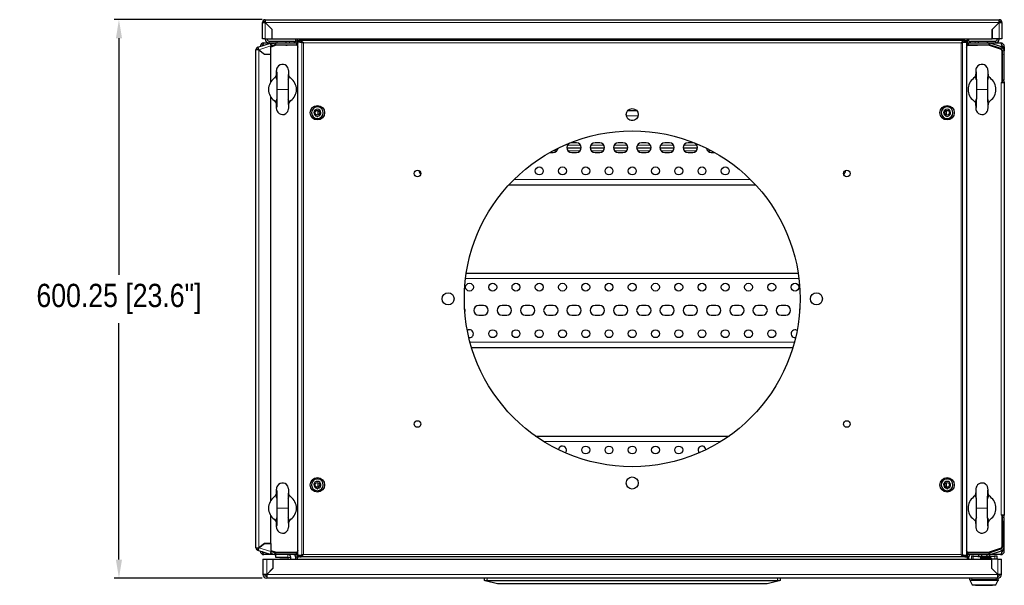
# Model space of a CAD drawing. Header units: inches. Extents: x 481 to 6166, y 980 to 4930.
# Tile 97 of 99: x 2873 to 3932, y 4250 to 4858. Entities that reach past the tile are written whole.
import ezdxf

# ---------------------------------------------------------------- set-up
doc = ezdxf.new("R2010")
doc.units = ezdxf.units.IN
doc.header["$MEASUREMENT"] = 0
doc.styles.get("Standard").update_dxf_attribs({"font": 'ARIALN.TTF'})
doc.dimstyles.get("Standard").update_dxf_attribs({"dimtxt": 25, "dimasz": 20, "dimexe": 5, "dimexo": 5, "dimgap": 10, "dimtad": 0, "dimtih": 1, "dimtoh": 1, "dimzin": 0, "dimdsep": 46, "dimtxsty": 'Standard', "dimcen": 10, "dimadec": 0, "dimazin": 0, "dimtfac": 1, "dimtofl": 0, "dimtmove": 0, "dimatfit": 3, "dimfxl": 1, "dimtolj": 1, "dimtzin": 0, "dimarcsym": 0})

# ---------------------------------------------------------------- blocks, each defined once
blk = doc.blocks.new('*D150')
at = {"color": 0, "lineweight": -2, "transparency": 16777216}
for p, q in [((3133.6, 4857.6), (2974.8, 4857.6)), ((2979.8, 4837.6), (2979.8, 4583.4)), ((2979.8, 4277.3), (2979.8, 4531.4)), ((3133.6, 4257.3), (2974.8, 4257.3))]:
    blk.add_line(p, q, dxfattribs=at)
at = {"color": 0, "transparency": 16777216}
for points in [[(2976.5, 4837.6), (2983.1, 4837.6), (2979.8, 4857.6)], [(2976.5, 4277.3), (2983.1, 4277.3), (2979.8, 4257.3)]]:
    blk.add_solid(points, dxfattribs=at)
at = {"layer": 'DEFPOINTS', "color": 0, "transparency": 16777216}
for p in [(2979.8, 4857.6), (3138.6, 4857.6), (3138.6, 4257.3)]:
    blk.add_point(p, dxfattribs=at)
at = {"color": 0, "transparency": 16777216, "insert": (2979.8, 4557.4), "char_height": 25, "attachment_point": 5}
blk.add_mtext('\\A1;600.25 [23.6"]', dxfattribs=at)

msp = doc.modelspace()

# ---------------------------------------------------------------- linework, layer by layer
at = {"color": 7, "linetype": 'Continuous', "lineweight": 25}
for p, q in [((3135.624, 4854.551), (3134.124, 4854.551)), ((3134.124, 4837.051), (3134.124, 4854.551)), ((3137.124, 4857.551), (3137.124, 4854.551)), ((3137.124, 4857.551), (3926.124, 4857.551)), ((3144.527, 4847.149), (3137.124, 4854.551)), ((3144.517, 4847.145), (3137.124, 4854.537)), ((3141.624, 4850.051), (3141.61, 4850.051)), ((3926.124, 4854.551), (3918.722, 4847.149)), ((3918.732, 4847.145), (3926.124, 4854.537)), ((3921.638, 4850.051), (3921.624, 4850.051)), ((3926.124, 4854.551), (3926.124, 4857.551)), ((3927.624, 4854.551), (3929.124, 4854.551)), ((3929.124, 4854.551), (3929.124, 4837.051)), ((3144.517, 4837.051), (3144.517, 4847.145)), ((3144.527, 4837.051), (3144.527, 4847.149)), ((3918.722, 4847.149), (3918.722, 4837.051)), ((3918.732, 4837.051), (3918.732, 4847.145)), ((3129.197, 4827.975), (3142.661, 4832.349)), ((3129.661, 4826.548), (3129.197, 4827.975)), ((3137.124, 4837.051), (3134.124, 4837.051)), ((3135.624, 4832.551), (3141.124, 4832.551)), ((3137.124, 4836.551), (3137.124, 4837.051)), ((3137.124, 4837.051), (3144.517, 4837.051)), ((3139.124, 4836.551), (3139.124, 4837.051)), ((3141.124, 4834.551), (3149.624, 4834.551)), ((3141.124, 4832.551), (3148.309, 4832.551)), ((3142.661, 4832.349), (3143.102, 4832.493)), ((3143.076, 4831.072), (3142.661, 4832.349)), ((3146.98, 4832.341), (3142.916, 4831.02)), ((3143.102, 4832.493), (3143.517, 4831.216)), ((3143.124, 4828.711), (3148.624, 4830.551)), ((3147.598, 4830.439), (3143.124, 4828.985)), ((3148.724, 4830.051), (3143.124, 4828.177)), ((3143.124, 4820.563), (3143.124, 4829.345)), ((3144.527, 4837.051), (3918.722, 4837.051)), ((3148.309, 4832.551), (3170.624, 4832.551)), ((3148.309, 4830.551), (3170.624, 4830.551)), ((3171.339, 4830.051), (3148.724, 4830.051)), ((3149.624, 4834.551), (3149.624, 4832.551)), ((3149.624, 4834.551), (3159.624, 4834.551)), ((3156.624, 4830.051), (3156.624, 4830.551)), ((3159.124, 4830.051), (3159.124, 4830.35)), ((3159.124, 4830.35), (3160.524, 4830.35)), ((3159.624, 4832.551), (3159.624, 4834.551)), ((3159.624, 4834.551), (3163.124, 4834.551)), ((3160.524, 4830.051), (3160.524, 4830.35)), ((3171.374, 4830.35), (3160.524, 4830.35)), ((3163.124, 4834.551), (3168.124, 4834.551)), ((3168.124, 4834.551), (3168.124, 4832.695)), ((3169.624, 4837.051), (3169.624, 4834.851)), ((3169.624, 4834.851), (3171.624, 4834.851)), ((3170.624, 4832.551), (3170.624, 4830.551)), ((3170.958, 4832.551), (3171.624, 4832.551)), ((3171.339, 4830.051), (3172.236, 4827.94)), ((3171.474, 4830.451), (3171.474, 4830.45)), ((3171.624, 4834.725), (3171.624, 4837.051)), ((3173.122, 4834.725), (3171.624, 4834.725)), ((3171.624, 4834.725), (3171.624, 4831.231)), ((3172.018, 4828.451), (3172.109, 4828.483)), ((3172.08, 4828.551), (3172.236, 4828.184)), ((3172.236, 4828.551), (3172.08, 4828.551)), ((3172.236, 4828.051), (3172.188, 4828.051)), ((3172.236, 4281.651), (3172.236, 4833.451)), ((3174.453, 4833.451), (3172.236, 4833.451)), ((3173.122, 4835.051), (3173.122, 4833.551)), ((3174.144, 4835.051), (3173.122, 4835.051)), ((3174.144, 4833.551), (3173.122, 4833.551)), ((3173.574, 4833.451), (3173.574, 4833.551)), ((3174.144, 4835.051), (3174.144, 4833.551)), ((3889.102, 4835.051), (3174.144, 4835.051)), ((3176.426, 4832.814), (3174.453, 4833.451)), ((3174.453, 4833.451), (3175.418, 4833.451)), ((3177.39, 4832.814), (3176.426, 4832.814)), ((3177.39, 4832.814), (3176.667, 4833.048)), ((3885.856, 4832.814), (3886.58, 4833.048)), ((3886.82, 4832.814), (3885.856, 4832.814)), ((3888.793, 4833.451), (3886.82, 4832.814)), ((3887.828, 4833.451), (3888.793, 4833.451)), ((3891.01, 4833.451), (3888.793, 4833.451)), ((3889.102, 4833.551), (3889.102, 4835.051)), ((3889.102, 4835.051), (3890.124, 4835.051)), ((3889.102, 4833.551), (3890.124, 4833.551)), ((3889.674, 4833.551), (3889.674, 4833.451)), ((3890.124, 4835.051), (3890.124, 4833.551)), ((3891.624, 4834.725), (3890.124, 4834.725)), ((3891.01, 4833.451), (3891.01, 4281.651)), ((3891.01, 4827.934), (3891.909, 4830.051)), ((3891.169, 4828.551), (3891.01, 4828.551)), ((3891.01, 4828.178), (3891.169, 4828.551)), ((3891.06, 4828.051), (3891.01, 4828.051)), ((3891.14, 4828.483), (3891.23, 4828.451)), ((3891.624, 4837.051), (3891.624, 4834.725)), ((3893.624, 4834.851), (3891.624, 4834.851)), ((3891.624, 4831.231), (3891.624, 4834.725)), ((3891.624, 4832.551), (3892.291, 4832.551)), ((3891.774, 4830.451), (3891.774, 4830.45)), ((3891.874, 4830.35), (3902.724, 4830.35)), ((3914.524, 4830.051), (3891.909, 4830.051)), ((3892.624, 4832.551), (3892.624, 4830.551)), ((3892.624, 4832.551), (3914.94, 4832.551)), ((3892.624, 4830.551), (3914.94, 4830.551)), ((3893.624, 4834.851), (3893.624, 4837.051)), ((3895.124, 4832.695), (3895.124, 4834.551)), ((3895.124, 4834.551), (3900.124, 4834.551)), ((3900.124, 4834.551), (3903.624, 4834.551)), ((3902.724, 4830.051), (3902.724, 4830.35)), ((3904.124, 4830.35), (3902.724, 4830.35)), ((3903.624, 4834.551), (3903.624, 4832.551)), ((3903.624, 4834.551), (3913.624, 4834.551)), ((3904.124, 4830.051), (3904.124, 4830.35)), ((3906.624, 4830.551), (3906.624, 4830.051)), ((3913.624, 4834.551), (3922.124, 4834.551)), ((3913.624, 4832.551), (3913.624, 4834.551)), ((3928.604, 4825.34), (3914.524, 4830.051)), ((3914.624, 4830.551), (3928.653, 4825.857)), ((3914.94, 4832.551), (3922.124, 4832.551)), ((3928.035, 4826.415), (3915.651, 4830.439)), ((3928.653, 4828.317), (3916.269, 4832.341)), ((3926.124, 4837.051), (3918.732, 4837.051)), ((3922.124, 4832.551), (3927.624, 4832.551)), ((3924.124, 4837.051), (3924.124, 4836.551)), ((3926.124, 4837.051), (3926.124, 4836.551)), ((3929.124, 4837.051), (3926.124, 4837.051)), ((3929.524, 4827.922), (3929.524, 4828.551)), ((3929.624, 4828.551), (3931.624, 4828.551)), ((3929.624, 4828.551), (3929.624, 4827.86)), ((3931.624, 4828.551), (3931.624, 4824.227)), ((3127.124, 4289.981), (3127.124, 4825.122)), ((3130.124, 4825.122), (3127.124, 4825.122)), ((3130.124, 4825.122), (3136.412, 4820.553)), ((3130.134, 4825.122), (3130.141, 4825.122)), ((3130.136, 4825.125), (3136.415, 4820.563)), ((3130.224, 4825.049), (3130.224, 4825.061)), ((3131.624, 4824.044), (3131.624, 4824.032)), ((3133.624, 4822.591), (3133.624, 4822.579)), ((3133.724, 4822.506), (3133.724, 4822.518)), ((3133.844, 4822.431), (3133.844, 4822.419)), ((3136.412, 4820.553), (3143.124, 4820.553)), ((3136.415, 4820.563), (3143.124, 4820.563)), ((3143.124, 4790.843), (3143.124, 4820.553)), ((3929.404, 4823.735), (3928.604, 4825.34)), ((3928.653, 4825.857), (3929.124, 4824.951)), ((3929.124, 4824.297), (3929.124, 4824.951)), ((3929.404, 4789.951), (3929.404, 4823.735)), ((3929.524, 4796.18), (3929.524, 4824.898)), ((3929.624, 4819.98), (3929.524, 4819.88)), ((3929.624, 4792.551), (3929.624, 4824.227)), ((3931.624, 4792.551), (3931.624, 4824.227)), ((3929.404, 4804.151), (3929.423, 4804.151)), ((3929.423, 4792.551), (3929.423, 4804.151)), ((3929.524, 4805.223), (3929.624, 4805.123)), ((3928.424, 4789.951), (3929.404, 4789.951)), ((3929.404, 4793.088), (3929.624, 4793.218)), ((3929.404, 4790.455), (3929.523, 4790.451)), ((3929.404, 4789.951), (3931.624, 4789.951)), ((3929.423, 4792.551), (3929.624, 4792.551)), ((3929.524, 4792.451), (3929.523, 4792.451)), ((3929.524, 4790.451), (3929.523, 4790.451)), ((3929.524, 4792.551), (3929.524, 4793.157)), ((3929.624, 4792.551), (3929.624, 4792.449)), ((3931.624, 4792.551), (3929.624, 4792.551)), ((3929.799, 4792.433), (3929.624, 4792.481)), ((3929.624, 4790.351), (3929.624, 4789.951)), ((3931.624, 4790.351), (3931.624, 4789.951)), ((3931.624, 4789.951), (3931.624, 4325.151)), ((3143.124, 4340.843), (3143.124, 4774.26)), ((3194.124, 4755.26), (3194.124, 4759.842)), ((3526.934, 4760.051), (3536.315, 4760.051)), ((3869.124, 4759.842), (3869.124, 4755.26)), ((3471.624, 4725.301), (3466.624, 4725.301)), ((3496.624, 4725.301), (3491.624, 4725.301)), ((3521.624, 4725.301), (3516.624, 4725.301)), ((3546.624, 4725.301), (3541.624, 4725.301)), ((3571.624, 4725.301), (3566.624, 4725.301)), ((3596.624, 4725.301), (3591.624, 4725.301)), ((3443.009, 4714.801), (3446.624, 4714.801)), ((3476.85, 4719.551), (3461.398, 4719.551)), ((3466.624, 4714.801), (3471.624, 4714.801)), ((3501.85, 4719.551), (3486.398, 4719.551)), ((3491.624, 4714.801), (3496.624, 4714.801)), ((3526.85, 4719.551), (3511.398, 4719.551)), ((3516.624, 4714.801), (3521.624, 4714.801)), ((3551.85, 4719.551), (3536.398, 4719.551)), ((3541.624, 4714.801), (3546.624, 4714.801)), ((3576.85, 4719.551), (3561.398, 4719.551)), ((3566.624, 4714.801), (3571.624, 4714.801)), ((3601.85, 4719.551), (3586.398, 4719.551)), ((3591.624, 4714.801), (3596.624, 4714.801)), ((3616.624, 4714.801), (3620.24, 4714.801)), ((3760.874, 4695.051), (3760.863, 4695.363)), ((3399.057, 4680.051), (3664.191, 4680.051)), ((3353.232, 4585.051), (3710.017, 4585.051)), ((3371.624, 4550.301), (3366.624, 4550.301)), ((3396.624, 4550.301), (3391.624, 4550.301)), ((3421.624, 4550.301), (3416.624, 4550.301)), ((3446.624, 4550.301), (3441.624, 4550.301)), ((3471.624, 4550.301), (3466.624, 4550.301)), ((3496.624, 4550.301), (3491.624, 4550.301)), ((3521.624, 4550.301), (3516.624, 4550.301)), ((3546.624, 4550.301), (3541.624, 4550.301)), ((3571.624, 4550.301), (3566.624, 4550.301)), ((3596.624, 4550.301), (3591.624, 4550.301)), ((3621.624, 4550.301), (3616.624, 4550.301)), ((3646.624, 4550.301), (3641.624, 4550.301)), ((3671.624, 4550.301), (3666.624, 4550.301)), ((3696.624, 4550.301), (3691.624, 4550.301)), ((3366.624, 4539.801), (3371.624, 4539.801)), ((3391.624, 4539.801), (3396.624, 4539.801)), ((3416.624, 4539.801), (3421.624, 4539.801)), ((3441.624, 4539.801), (3446.624, 4539.801)), ((3466.624, 4539.801), (3471.624, 4539.801)), ((3491.624, 4539.801), (3496.624, 4539.801)), ((3516.624, 4539.801), (3521.624, 4539.801)), ((3541.624, 4539.801), (3546.624, 4539.801)), ((3566.624, 4539.801), (3571.624, 4539.801)), ((3591.624, 4539.801), (3596.624, 4539.801)), ((3616.624, 4539.801), (3621.624, 4539.801)), ((3641.624, 4539.801), (3646.624, 4539.801)), ((3666.624, 4539.801), (3671.624, 4539.801)), ((3691.624, 4539.801), (3696.624, 4539.801)), ((3358.928, 4505.051), (3704.321, 4505.051)), ((3427.586, 4410.051), (3635.663, 4410.051)), ((3194.124, 4355.26), (3194.124, 4359.842)), ((3869.124, 4359.842), (3869.124, 4355.26)), ((3143.124, 4294.549), (3143.124, 4324.26)), ((3929.404, 4325.151), (3928.424, 4325.151)), ((3929.404, 4291.367), (3929.404, 4325.151)), ((3931.624, 4325.151), (3929.404, 4325.151)), ((3929.523, 4324.651), (3929.404, 4324.648)), ((3929.624, 4321.884), (3929.404, 4322.015)), ((3929.524, 4322.551), (3929.423, 4322.551)), ((3929.423, 4322.551), (3929.423, 4310.951)), ((3929.424, 4322.551), (3929.424, 4322.565)), ((3929.524, 4324.651), (3929.523, 4324.651)), ((3929.524, 4322.651), (3929.523, 4322.651)), ((3929.524, 4322.551), (3929.524, 4321.946)), ((3929.524, 4318.922), (3929.524, 4290.204)), ((3929.624, 4324.751), (3929.624, 4325.151)), ((3931.624, 4322.551), (3929.624, 4322.551)), ((3929.624, 4290.875), (3929.624, 4322.551)), ((3931.624, 4324.751), (3931.624, 4325.151)), ((3931.624, 4290.875), (3931.624, 4322.551)), ((3929.404, 4310.951), (3929.423, 4310.951)), ((3929.624, 4309.98), (3929.524, 4309.88)), ((3127.124, 4289.981), (3130.124, 4289.981)), ((3129.661, 4288.554), (3129.197, 4287.128)), ((3142.661, 4282.753), (3129.197, 4287.128)), ((3136.412, 4294.549), (3130.124, 4289.981)), ((3130.134, 4289.981), (3130.141, 4289.981)), ((3130.136, 4289.977), (3136.415, 4294.539)), ((3130.224, 4290.041), (3130.224, 4290.053)), ((3131.624, 4291.071), (3131.624, 4291.058)), ((3133.624, 4292.524), (3133.624, 4292.511)), ((3133.724, 4292.596), (3133.724, 4292.584)), ((3133.844, 4292.684), (3133.844, 4292.671)), ((3143.124, 4294.549), (3136.412, 4294.549)), ((3136.415, 4294.539), (3143.124, 4294.539)), ((3143.124, 4294.539), (3143.124, 4285.757)), ((3172.236, 4287.163), (3171.339, 4285.051)), ((3891.909, 4285.051), (3891.01, 4287.169)), ((3914.524, 4285.051), (3928.604, 4289.762)), ((3928.653, 4289.245), (3914.624, 4284.551)), ((3915.651, 4284.664), (3928.035, 4288.688)), ((3928.604, 4289.762), (3929.404, 4291.367)), ((3929.124, 4290.151), (3928.653, 4289.245)), ((3929.124, 4290.151), (3929.124, 4290.805)), ((3929.524, 4295.223), (3929.624, 4295.123)), ((3929.524, 4287.18), (3929.524, 4286.551)), ((3929.624, 4286.551), (3929.624, 4287.242)), ((3931.624, 4286.551), (3931.624, 4290.875)), ((3134.624, 4277.801), (3138.624, 4277.801)), ((3134.624, 4277.801), (3134.624, 4261.301)), ((3148.309, 4282.551), (3135.624, 4282.551)), ((3138.624, 4277.801), (3145.394, 4277.801)), ((3143.076, 4284.03), (3142.661, 4282.753)), ((3143.102, 4282.61), (3142.661, 4282.753)), ((3142.916, 4284.082), (3146.98, 4282.762)), ((3143.102, 4282.61), (3143.517, 4283.887)), ((3143.124, 4286.925), (3148.724, 4285.051)), ((3148.624, 4284.551), (3143.124, 4286.391)), ((3143.124, 4286.117), (3147.598, 4284.664)), ((3145.394, 4277.801), (3145.394, 4268.142)), ((3145.494, 4268.171), (3145.494, 4277.801)), ((3145.494, 4277.801), (3917.754, 4277.801)), ((3170.624, 4284.551), (3148.309, 4284.551)), ((3170.624, 4282.551), (3148.309, 4282.551)), ((3148.624, 4279.551), (3148.624, 4282.551)), ((3161.424, 4279.551), (3148.624, 4279.551)), ((3148.724, 4285.051), (3171.339, 4285.051)), ((3152.924, 4278.101), (3152.624, 4277.801)), ((3152.924, 4278.101), (3159.924, 4278.101)), ((3156.624, 4284.551), (3156.624, 4285.051)), ((3157.624, 4284.551), (3157.624, 4285.051)), ((3159.124, 4285.051), (3159.124, 4284.752)), ((3159.124, 4284.752), (3160.524, 4284.752)), ((3160.224, 4277.801), (3159.924, 4278.101)), ((3160.524, 4285.051), (3160.524, 4284.752)), ((3171.374, 4284.752), (3160.524, 4284.752)), ((3161.624, 4277.801), (3161.624, 4279.351)), ((3164.624, 4277.801), (3164.624, 4279.351)), ((3169.624, 4280.251), (3169.624, 4277.801)), ((3169.624, 4280.251), (3171.624, 4280.251)), ((3170.624, 4282.551), (3170.624, 4284.551)), ((3171.624, 4282.551), (3170.958, 4282.551)), ((3171.474, 4284.651), (3171.474, 4284.652)), ((3171.624, 4283.872), (3171.624, 4280.377)), ((3171.624, 4277.801), (3171.624, 4280.377)), ((3171.624, 4280.377), (3173.122, 4280.377)), ((3172.109, 4286.62), (3172.018, 4286.651)), ((3172.236, 4286.918), (3172.08, 4286.551)), ((3172.08, 4286.551), (3172.236, 4286.551)), ((3172.188, 4287.051), (3172.236, 4287.051)), ((3174.453, 4281.651), (3172.236, 4281.651)), ((3173.122, 4280.051), (3173.122, 4281.551)), ((3174.144, 4281.551), (3173.122, 4281.551)), ((3174.144, 4280.051), (3173.122, 4280.051)), ((3173.574, 4281.551), (3173.574, 4281.651)), ((3174.144, 4281.551), (3174.144, 4280.051)), ((3889.102, 4280.051), (3174.144, 4280.051)), ((3176.426, 4282.288), (3174.453, 4281.651)), ((3175.234, 4281.651), (3174.453, 4281.651)), ((3177.39, 4282.288), (3176.426, 4282.288)), ((3177.39, 4282.288), (3176.748, 4282.081)), ((3885.856, 4282.288), (3886.82, 4282.288)), ((3888.793, 4281.651), (3886.82, 4282.288)), ((3888.793, 4281.651), (3887.828, 4281.651)), ((3891.01, 4281.651), (3888.793, 4281.651)), ((3889.102, 4280.051), (3889.102, 4281.551)), ((3889.102, 4281.551), (3890.124, 4281.551)), ((3889.102, 4280.051), (3890.124, 4280.051)), ((3889.674, 4281.651), (3889.674, 4281.551)), ((3890.124, 4280.051), (3890.124, 4281.551)), ((3890.124, 4280.377), (3891.624, 4280.377)), ((3891.01, 4287.051), (3891.06, 4287.051)), ((3891.169, 4286.551), (3891.01, 4286.925)), ((3891.01, 4286.551), (3891.169, 4286.551)), ((3891.23, 4286.651), (3891.14, 4286.62)), ((3891.624, 4280.377), (3891.624, 4283.872)), ((3892.291, 4282.551), (3891.624, 4282.551)), ((3891.624, 4280.377), (3891.624, 4277.801)), ((3893.624, 4280.251), (3891.624, 4280.251)), ((3891.774, 4284.651), (3891.774, 4284.652)), ((3891.874, 4284.752), (3902.724, 4284.752)), ((3891.909, 4285.051), (3914.524, 4285.051)), ((3914.94, 4284.551), (3892.624, 4284.551)), ((3892.624, 4282.551), (3892.624, 4284.551)), ((3914.94, 4282.551), (3892.624, 4282.551)), ((3893.624, 4277.801), (3893.624, 4280.251)), ((3896.224, 4281.301), (3896.224, 4277.801)), ((3896.224, 4281.301), (3898.224, 4281.301)), ((3898.224, 4281.301), (3898.824, 4281.301)), ((3898.824, 4280.501), (3898.824, 4281.301)), ((3920.824, 4280.501), (3898.824, 4280.501)), ((3902.724, 4285.051), (3902.724, 4284.752)), ((3904.124, 4284.752), (3902.724, 4284.752)), ((3904.051, 4280.723), (3903.074, 4280.551)), ((3903.074, 4280.551), (3903.074, 4280.501)), ((3903.074, 4280.551), (3916.574, 4280.551)), ((3904.051, 4282.551), (3904.051, 4280.723)), ((3906.938, 4280.723), (3904.051, 4280.723)), ((3904.124, 4285.051), (3904.124, 4284.752)), ((3904.628, 4284.551), (3904.628, 4285.051)), ((3905.874, 4278.801), (3905.874, 4277.801)), ((3906.624, 4285.051), (3906.624, 4284.551)), ((3906.938, 4282.551), (3906.938, 4280.723)), ((3907.374, 4280.301), (3915.874, 4280.301)), ((3912.711, 4282.551), (3912.711, 4280.723)), ((3915.598, 4280.723), (3912.711, 4280.723)), ((3915.02, 4284.684), (3915.02, 4284.553)), ((3915.598, 4282.602), (3915.598, 4280.723)), ((3927.624, 4282.551), (3915.598, 4282.551)), ((3916.574, 4280.551), (3915.598, 4280.723)), ((3916.269, 4282.762), (3928.653, 4286.785)), ((3916.574, 4280.501), (3916.574, 4280.551)), ((3917.374, 4278.801), (3917.374, 4277.801)), ((3917.754, 4277.801), (3917.754, 4268.171)), ((3917.854, 4277.801), (3917.854, 4268.142)), ((3924.624, 4277.801), (3917.854, 4277.801)), ((3920.824, 4281.301), (3921.424, 4281.301)), ((3920.824, 4281.301), (3920.824, 4280.501)), ((3921.424, 4281.301), (3923.424, 4281.301)), ((3923.424, 4281.301), (3923.424, 4277.801)), ((3924.624, 4277.801), (3928.624, 4277.801)), ((3928.624, 4261.301), (3928.624, 4277.801)), ((3931.624, 4286.551), (3929.624, 4286.551)), ((3138.624, 4261.301), (3145.494, 4268.171)), ((3145.394, 4268.142), (3138.624, 4261.372)), ((3144.158, 4266.835), (3144.125, 4266.873)), ((3917.854, 4275.301), (3917.754, 4275.301)), ((3917.754, 4268.171), (3924.624, 4261.301)), ((3917.854, 4268.142), (3924.624, 4261.372)), ((3136.624, 4261.301), (3134.624, 4261.301)), ((3138.624, 4261.301), (3138.624, 4257.301)), ((3924.624, 4257.301), (3138.624, 4257.301)), ((3141.303, 4264.05), (3141.341, 4264.017)), ((3372.624, 4254.801), (3372.624, 4257.301)), ((3690.624, 4257.301), (3690.624, 4254.801)), ((3894.624, 4255.597), (3894.624, 4257.301)), ((3923.874, 4262.122), (3923.874, 4262.051)), ((3924.624, 4257.301), (3924.624, 4261.301)), ((3925.024, 4257.301), (3924.624, 4257.301)), ((3925.024, 4255.597), (3925.024, 4257.301)), ((3926.624, 4261.301), (3928.624, 4261.301)), ((3373.503, 4254.581), (3372.624, 4254.801)), ((3386.624, 4251.301), (3373.503, 4254.581)), ((3375.624, 4254.801), (3687.624, 4254.801)), ((3676.624, 4251.301), (3386.624, 4251.301)), ((3689.746, 4254.581), (3676.624, 4251.301)), ((3690.624, 4254.801), (3689.746, 4254.581)), ((3894.781, 4254.93), (3895.044, 4254.4)), ((3895.044, 4254.4), (3897.214, 4250.023)), ((3922.076, 4249.801), (3897.572, 4249.801)), ((3900.824, 4249.801), (3900.824, 4249.601)), ((3900.824, 4249.601), (3918.824, 4249.601)), ((3918.824, 4249.601), (3918.824, 4249.801)), ((3922.435, 4250.023), (3924.605, 4254.4)), ((3924.605, 4254.4), (3924.868, 4254.93))]:
    msp.add_line(p, q, dxfattribs=at)
at = {"color": 8, "linetype": 'Continuous', "lineweight": 18}
for p, q in [((3137.124, 4854.551), (3926.124, 4854.551)), ((3137.124, 4837.051), (3137.124, 4854.537)), ((3926.124, 4854.537), (3926.124, 4837.051)), ((3130.136, 4825.125), (3143.124, 4829.345)), ((3139.124, 4836.551), (3137.124, 4836.551)), ((3141.124, 4834.551), (3141.124, 4832.551)), ((3147.598, 4830.439), (3146.98, 4832.341)), ((3148.309, 4830.551), (3148.309, 4832.551)), ((3163.124, 4832.551), (3163.124, 4834.551)), ((3171.374, 4830.35), (3171.374, 4829.969)), ((3172.236, 4830.451), (3171.474, 4830.451)), ((3171.474, 4830.45), (3172.236, 4830.45)), ((3176.426, 4282.288), (3176.426, 4832.814)), ((3178.033, 4832.551), (3178.033, 4282.551)), ((3885.213, 4832.551), (3178.033, 4832.551)), ((3885.213, 4282.551), (3885.213, 4832.551)), ((3886.82, 4282.288), (3886.82, 4832.814)), ((3891.01, 4830.451), (3891.774, 4830.451)), ((3891.774, 4830.45), (3891.01, 4830.45)), ((3891.874, 4830.35), (3891.874, 4829.969)), ((3900.124, 4834.551), (3900.124, 4832.551)), ((3914.94, 4830.551), (3914.94, 4832.551)), ((3915.651, 4830.439), (3916.269, 4832.341)), ((3920.602, 4828.551), (3921.46, 4828.551)), ((3922.124, 4834.551), (3922.124, 4832.551)), ((3924.124, 4836.551), (3926.124, 4836.551)), ((3927.932, 4828.551), (3929.524, 4828.551)), ((3928.035, 4826.415), (3928.653, 4828.317)), ((3130.124, 4289.981), (3130.124, 4825.122)), ((3929.624, 4824.227), (3931.624, 4824.227)), ((3928.424, 4325.151), (3928.424, 4789.951)), ((3929.423, 4792.551), (3929.404, 4792.551)), ((3929.523, 4792.451), (3929.523, 4790.451)), ((3929.524, 4790.451), (3929.524, 4792.451)), ((3929.624, 4790.351), (3931.624, 4790.351)), ((3149.624, 4782.551), (3161.624, 4782.551)), ((3901.624, 4782.551), (3913.624, 4782.551)), ((3537.993, 4754.251), (3525.256, 4754.251)), ((3462.008, 4722.551), (3476.241, 4722.551)), ((3487.008, 4722.551), (3501.241, 4722.551)), ((3512.008, 4722.551), (3526.241, 4722.551)), ((3537.008, 4722.551), (3551.241, 4722.551)), ((3562.008, 4722.551), (3576.241, 4722.551)), ((3587.008, 4722.551), (3601.241, 4722.551)), ((3450.537, 4716.551), (3446.189, 4716.551)), ((3475.537, 4716.551), (3462.711, 4716.551)), ((3500.537, 4716.551), (3487.711, 4716.551)), ((3525.537, 4716.551), (3512.711, 4716.551)), ((3550.537, 4716.551), (3537.711, 4716.551)), ((3575.537, 4716.551), (3562.711, 4716.551)), ((3600.537, 4716.551), (3587.711, 4716.551)), ((3617.06, 4716.551), (3612.711, 4716.551)), ((3404.662, 4685.851), (3658.586, 4685.851)), ((3710.815, 4579.251), (3352.433, 4579.251)), ((3357.27, 4510.851), (3705.978, 4510.851)), ((3626.91, 4404.251), (3436.339, 4404.251)), ((3149.624, 4332.551), (3161.624, 4332.551)), ((3913.624, 4332.551), (3901.624, 4332.551)), ((3929.423, 4322.551), (3929.404, 4322.551)), ((3929.523, 4322.651), (3929.523, 4324.651)), ((3929.524, 4324.651), (3929.524, 4322.651)), ((3929.624, 4324.751), (3931.624, 4324.751)), ((3143.124, 4285.757), (3130.136, 4289.977)), ((3928.035, 4288.688), (3928.653, 4286.785)), ((3929.624, 4290.875), (3931.624, 4290.875)), ((3138.624, 4277.801), (3138.624, 4261.372)), ((3147.598, 4284.664), (3146.98, 4282.762)), ((3148.309, 4284.551), (3148.309, 4282.551)), ((3161.424, 4279.551), (3161.424, 4282.551)), ((3161.624, 4279.351), (3164.624, 4279.351)), ((3171.374, 4284.752), (3171.374, 4285.133)), ((3171.474, 4284.652), (3172.236, 4284.652)), ((3172.236, 4284.651), (3171.474, 4284.651)), ((3178.033, 4282.551), (3885.213, 4282.551)), ((3891.774, 4284.652), (3891.01, 4284.652)), ((3891.01, 4284.651), (3891.774, 4284.651)), ((3891.874, 4284.752), (3891.874, 4285.133)), ((3898.224, 4281.301), (3898.224, 4277.801)), ((3917.374, 4278.801), (3905.874, 4278.801)), ((3914.94, 4284.551), (3914.94, 4282.551)), ((3915.651, 4284.664), (3916.269, 4282.762)), ((3921.46, 4286.551), (3920.602, 4286.551)), ((3921.424, 4277.801), (3921.424, 4281.301)), ((3924.624, 4261.372), (3924.624, 4277.801)), ((3929.524, 4286.551), (3927.932, 4286.551)), ((3924.624, 4261.301), (3138.624, 4261.301)), ((3375.624, 4257.301), (3375.624, 4254.801)), ((3687.624, 4254.801), (3687.624, 4257.301)), ((3896.624, 4257.301), (3896.624, 4255.828)), ((3923.024, 4255.828), (3896.624, 4255.828)), ((3923.024, 4255.828), (3923.024, 4257.301)), ((3924.218, 4254.813), (3895.43, 4254.813)), ((3922.371, 4249.931), (3897.278, 4249.931))]:
    msp.add_line(p, q, dxfattribs=at)
at = {"color": 7, "linetype": 'Continuous', "lineweight": 25, "flags": 128}
for points in [[(3133.863, 4829.491), (3133.867, 4829.506), (3134.098, 4829.755)], [(3135.624, 4832.551), (3135.149, 4832.247), (3134.674, 4831.38), (3134.199, 4830.082), (3134.033, 4829.546)], [(3174.144, 4833.551), (3176.088, 4833.258), (3178.033, 4832.551)], [(3178.033, 4832.551), (3177.178, 4832.683), (3176.426, 4832.814)], [(3178.033, 4832.551), (3177.691, 4832.683), (3177.39, 4832.814)], [(3885.213, 4832.551), (3887.158, 4833.258), (3889.102, 4833.551)], [(3886.82, 4832.814), (3886.068, 4832.683), (3885.213, 4832.551)], [(3885.856, 4832.814), (3885.555, 4832.683), (3885.213, 4832.551)], [(3929.524, 4828.551), (3929.049, 4830.082), (3928.574, 4831.38), (3928.099, 4832.247), (3927.624, 4832.551)], [(3929.14, 4829.789), (3929.304, 4829.637), (3929.619, 4828.701), (3929.624, 4828.551)], [(3162.067, 4803.387), (3161.873, 4804.846), (3161.355, 4806.089), (3159.877, 4807.877), (3158.402, 4808.86), (3156.791, 4809.428), (3154.913, 4809.505), (3152.971, 4808.923), (3151.34, 4807.865), (3150.143, 4806.556), (3149.481, 4805.334), (3149.179, 4804.296), (3149.049, 4803.364), (3148.961, 4802.188), (3148.878, 4800.487), (3148.8, 4798.124), (3148.755, 4796.147)], [(3914.067, 4803.387), (3913.873, 4804.846), (3913.355, 4806.089), (3911.877, 4807.877), (3910.402, 4808.86), (3908.791, 4809.428), (3906.913, 4809.505), (3904.971, 4808.923), (3903.34, 4807.865), (3902.143, 4806.556), (3901.481, 4805.334), (3901.179, 4804.296), (3901.049, 4803.364), (3900.961, 4802.188), (3900.878, 4800.487), (3900.8, 4798.124), (3900.755, 4796.147)], [(3148.788, 4797.575), (3147.863, 4795.782), (3146.618, 4794.547)], [(3149.412, 4801.568), (3149.36, 4801.579), (3149.353, 4801.007), (3149.396, 4799.806), (3149.452, 4797.972), (3149.511, 4795.425), (3149.565, 4792.05), (3149.607, 4787.768), (3149.62, 4785.275), (3149.624, 4782.551)], [(3164.63, 4794.547), (3163.065, 4796.235), (3162.462, 4797.517)], [(3900.788, 4797.575), (3899.863, 4795.782), (3898.618, 4794.547)], [(3901.412, 4801.568), (3901.36, 4801.579), (3901.353, 4801.007), (3901.396, 4799.806), (3901.452, 4797.972), (3901.511, 4795.425), (3901.565, 4792.05), (3901.607, 4787.768), (3901.62, 4785.275), (3901.624, 4782.551)], [(3916.63, 4794.547), (3915.065, 4796.235), (3914.462, 4797.517)], [(3149.624, 4782.551), (3149.619, 4779.771), (3149.607, 4777.322), (3149.59, 4775.196), (3149.569, 4773.375), (3149.527, 4770.566), (3149.485, 4768.444), (3149.434, 4766.421), (3149.38, 4764.657), (3149.355, 4763.939), (3149.337, 4763.404), (3149.338, 4763.141), (3149.357, 4763.111)], [(3901.624, 4782.551), (3901.619, 4779.771), (3901.607, 4777.322), (3901.59, 4775.196), (3901.569, 4773.375), (3901.527, 4770.566), (3901.485, 4768.444), (3901.434, 4766.421), (3901.38, 4764.657), (3901.355, 4763.939), (3901.337, 4763.404), (3901.338, 4763.141), (3901.357, 4763.111)], [(3146.618, 4770.556), (3148.184, 4768.867), (3148.784, 4767.592)], [(3148.753, 4768.975), (3148.774, 4767.949), (3148.831, 4765.861), (3148.885, 4764.328), (3148.967, 4762.722), (3149.168, 4761.049), (3149.719, 4759.299), (3150.568, 4758.005), (3151.188, 4757.369), (3151.96, 4756.761), (3153.773, 4755.858), (3155.578, 4755.551), (3157.324, 4755.81), (3159.329, 4756.798), (3160.328, 4757.651), (3161.207, 4758.766), (3161.836, 4760.133), (3162.067, 4761.715)], [(3162.46, 4767.525), (3163.385, 4769.32), (3164.63, 4770.556)], [(3192.622, 4763.818), (3192.745, 4764.166), (3192.85, 4764.257), (3192.948, 4764.307), (3193.035, 4764.33), (3193.115, 4764.338), (3193.196, 4764.332), (3193.285, 4764.31), (3193.391, 4764.259), (3193.52, 4764.14), (3193.62, 4763.876), (3193.621, 4763.818)], [(3869.625, 4763.818), (3869.747, 4764.166), (3869.852, 4764.257), (3869.951, 4764.307), (3870.037, 4764.33), (3870.118, 4764.338), (3870.199, 4764.332), (3870.287, 4764.31), (3870.394, 4764.259), (3870.523, 4764.14), (3870.623, 4763.876), (3870.624, 4763.818)], [(3898.618, 4770.556), (3900.184, 4768.867), (3900.784, 4767.592)], [(3900.753, 4768.975), (3900.774, 4767.949), (3900.831, 4765.861), (3900.885, 4764.328), (3900.967, 4762.722), (3901.168, 4761.049), (3901.719, 4759.299), (3902.568, 4758.005), (3903.188, 4757.369), (3903.96, 4756.761), (3905.773, 4755.858), (3907.578, 4755.551), (3909.324, 4755.81), (3911.329, 4756.798), (3912.328, 4757.651), (3913.207, 4758.766), (3913.836, 4760.133), (3914.067, 4761.715)], [(3914.46, 4767.525), (3915.385, 4769.32), (3916.63, 4770.556)], [(3192.622, 4363.818), (3192.745, 4364.166), (3192.85, 4364.257), (3192.948, 4364.307), (3193.035, 4364.33), (3193.115, 4364.338), (3193.196, 4364.332), (3193.285, 4364.31), (3193.391, 4364.259), (3193.52, 4364.14), (3193.62, 4363.876), (3193.621, 4363.818)], [(3869.625, 4363.818), (3869.747, 4364.166), (3869.852, 4364.257), (3869.951, 4364.307), (3870.037, 4364.33), (3870.118, 4364.338), (3870.199, 4364.332), (3870.287, 4364.31), (3870.394, 4364.259), (3870.523, 4364.14), (3870.623, 4363.876), (3870.624, 4363.818)], [(3162.067, 4353.387), (3161.873, 4354.846), (3161.355, 4356.089), (3159.877, 4357.877), (3158.402, 4358.86), (3156.791, 4359.428), (3154.913, 4359.505), (3152.971, 4358.923), (3151.34, 4357.865), (3150.143, 4356.556), (3149.481, 4355.334), (3149.179, 4354.296), (3149.049, 4353.364), (3148.961, 4352.188), (3148.878, 4350.487), (3148.8, 4348.124), (3148.755, 4346.147)], [(3149.412, 4351.568), (3149.36, 4351.579), (3149.353, 4351.007), (3149.396, 4349.806), (3149.452, 4347.972), (3149.511, 4345.425), (3149.565, 4342.05), (3149.607, 4337.768), (3149.62, 4335.275), (3149.624, 4332.551)], [(3914.495, 4346.128), (3914.474, 4347.153), (3914.418, 4349.241), (3914.364, 4350.775), (3914.281, 4352.38), (3914.081, 4354.053), (3913.53, 4355.804), (3912.681, 4357.097), (3912.06, 4357.733), (3911.289, 4358.341), (3909.476, 4359.244), (3907.671, 4359.551), (3905.924, 4359.292), (3903.919, 4358.304), (3902.92, 4357.451), (3902.042, 4356.337), (3901.413, 4354.969), (3901.182, 4353.387)], [(3913.625, 4332.551), (3913.629, 4335.332), (3913.642, 4337.78), (3913.659, 4339.907), (3913.679, 4341.728), (3913.721, 4344.536), (3913.764, 4346.658), (3913.815, 4348.681), (3913.869, 4350.445), (3913.894, 4351.163), (3913.912, 4351.698), (3913.911, 4351.962), (3913.892, 4351.991)], [(3148.788, 4347.575), (3147.863, 4345.782), (3146.618, 4344.547)], [(3164.63, 4344.547), (3163.065, 4346.235), (3162.462, 4347.517)], [(3900.789, 4347.577), (3899.863, 4345.782), (3898.618, 4344.547)], [(3916.63, 4344.547), (3915.065, 4346.235), (3914.465, 4347.511)], [(3149.624, 4332.551), (3149.619, 4329.771), (3149.607, 4327.322), (3149.59, 4325.196), (3149.569, 4323.375), (3149.527, 4320.566), (3149.485, 4318.444), (3149.434, 4316.421), (3149.38, 4314.657), (3149.355, 4313.939), (3149.337, 4313.404), (3149.338, 4313.141), (3149.357, 4313.111)], [(3913.837, 4313.534), (3913.889, 4313.523), (3913.896, 4314.096), (3913.853, 4315.296), (3913.796, 4317.13), (3913.738, 4319.678), (3913.683, 4323.053), (3913.642, 4327.335), (3913.629, 4329.827), (3913.625, 4332.551)], [(3146.618, 4320.556), (3148.184, 4318.867), (3148.784, 4317.592)], [(3148.753, 4318.975), (3148.774, 4317.949), (3148.831, 4315.861), (3148.885, 4314.328), (3148.967, 4312.722), (3149.168, 4311.049), (3149.719, 4309.299), (3150.568, 4308.005), (3151.188, 4307.369), (3151.96, 4306.761), (3153.773, 4305.858), (3155.578, 4305.551), (3157.324, 4305.81), (3159.329, 4306.798), (3160.328, 4307.651), (3161.207, 4308.766), (3161.836, 4310.133), (3162.067, 4311.715)], [(3162.46, 4317.525), (3163.385, 4319.32), (3164.63, 4320.556)], [(3898.618, 4320.556), (3900.184, 4318.867), (3900.787, 4317.585)], [(3901.182, 4311.715), (3901.376, 4310.257), (3901.894, 4309.013), (3903.371, 4307.225), (3904.846, 4306.242), (3906.457, 4305.675), (3908.336, 4305.597), (3910.278, 4306.179), (3911.909, 4307.238), (3913.106, 4308.546), (3913.768, 4309.768), (3914.07, 4310.807), (3914.2, 4311.738), (3914.288, 4312.914), (3914.371, 4314.615), (3914.449, 4316.978), (3914.493, 4318.955)], [(3914.461, 4317.527), (3915.385, 4319.32), (3916.63, 4320.556)], [(3929.404, 4322.579), (3929.532, 4322.601), (3929.799, 4322.669)], [(3134.108, 4285.314), (3133.945, 4285.465), (3133.9, 4285.6)], [(3134.033, 4285.556), (3134.199, 4285.02), (3134.674, 4283.723), (3135.149, 4282.856), (3135.624, 4282.551)], [(3176.426, 4282.288), (3177.178, 4282.42), (3178.033, 4282.551)], [(3885.213, 4282.551), (3886.068, 4282.42), (3886.82, 4282.288)], [(3889.102, 4280.051), (3888.021, 4280.286), (3886.842, 4281.023), (3885.663, 4282.1), (3885.213, 4282.551)], [(3912.711, 4280.723), (3911.964, 4280.782), (3906.938, 4280.723)], [(3927.624, 4282.551), (3928.099, 4282.856), (3928.574, 4283.723), (3929.049, 4285.02), (3929.524, 4286.551)], [(3929.624, 4286.551), (3929.381, 4285.596), (3929.151, 4285.347)], [(3917.854, 4272.201), (3917.814, 4272.24), (3917.754, 4272.303)], [(3138.029, 4261.315), (3138.442, 4260.906), (3138.624, 4260.749)], [(3894.624, 4255.597), (3894.624, 4255.591), (3894.781, 4254.93)], [(3924.218, 4254.813), (3923.533, 4255.389), (3923.031, 4255.822), (3923.024, 4255.828)], [(3925.024, 4255.597), (3925.024, 4255.591), (3924.868, 4254.93)]]:
    msp.add_lwpolyline(points, dxfattribs=at)
at = {"color": 7, "linetype": 'Continuous', "lineweight": 25}
for centre, radius in [((3193.122, 4757.551), 7.75), ((3870.124, 4757.551), 7.75), ((3193.124, 4757.551), 2.5), ((3531.624, 4755.551), 6.5), ((3870.124, 4757.551), 2.5), ((3531.624, 4557.551), 180.5), ((3300.874, 4692.151), 3.55), ((3431.624, 4695.051), 4.25), ((3456.624, 4695.051), 4.25), ((3481.624, 4695.051), 4.25), ((3506.624, 4695.051), 4.25), ((3531.624, 4695.051), 4.25), ((3556.624, 4695.051), 4.25), ((3581.624, 4695.051), 4.25), ((3606.624, 4695.051), 4.25), ((3631.624, 4695.051), 4.25), ((3762.374, 4692.151), 3.55), ((3356.624, 4570.051), 4.25), ((3381.624, 4570.051), 4.25), ((3406.624, 4570.051), 4.25), ((3431.624, 4570.051), 4.25), ((3456.624, 4570.051), 4.25), ((3481.624, 4570.051), 4.25), ((3506.624, 4570.051), 4.25), ((3531.624, 4570.051), 4.25), ((3556.624, 4570.051), 4.25), ((3581.624, 4570.051), 4.25), ((3606.624, 4570.051), 4.25), ((3631.624, 4570.051), 4.25), ((3656.624, 4570.051), 4.25), ((3681.624, 4570.051), 4.25), ((3706.624, 4570.051), 4.25), ((3333.624, 4557.551), 6.5), ((3729.624, 4557.551), 6.5), ((3381.624, 4520.051), 4.25), ((3406.624, 4520.051), 4.25), ((3431.624, 4520.051), 4.25), ((3456.624, 4520.051), 4.25), ((3481.624, 4520.051), 4.25), ((3506.624, 4520.051), 4.25), ((3531.624, 4520.051), 4.25), ((3556.624, 4520.051), 4.25), ((3581.624, 4520.051), 4.25), ((3606.624, 4520.051), 4.25), ((3631.624, 4520.051), 4.25), ((3656.624, 4520.051), 4.25), ((3681.624, 4520.051), 4.25), ((3300.874, 4422.951), 3.55), ((3762.374, 4422.951), 3.55), ((3481.624, 4395.051), 4.25), ((3506.624, 4395.051), 4.25), ((3531.624, 4395.051), 4.25), ((3556.624, 4395.051), 4.25), ((3581.624, 4395.051), 4.25), ((3193.122, 4357.551), 7.75), ((3531.624, 4359.551), 6.5), ((3870.124, 4357.551), 7.75), ((3193.124, 4357.551), 2.5), ((3870.124, 4357.551), 2.5)]:
    msp.add_circle(centre, radius, dxfattribs=at)
for centre, radius, start, end in [((3137.124, 4854.551), 3, 90, 180), ((3137.217, 5192.363), 337.826, 269.475501, 269.984313), ((3137.124, 4854.551), 1.5, 90, 180), ((3926.124, 4854.551), 3, 0, 90), ((3926.124, 4854.551), 1.5, 360, 90), ((3926.032, 5192.363), 337.826, 270.015687, 270.524499), ((3130.124, 4825.122), 3, 108, 180), ((2762.571, 4705.599), 386.51, 18.01371, 18.458431), ((3135.58, 4828.637), 3.914, 89.35428, 177.941434), ((3141.124, 4836.551), 4, 180, 270), ((3141.124, 4836.551), 2, 180, 270), ((3153.008, 4832.408), 10.347, 180.326949, 197.217761), ((3151.317, 4830.594), 8.288, 180.798853, 188.666174), ((3148.309, 4828.251), 4.3, 90, 108), ((3148.309, 4828.251), 2.3, 90, 108), ((3167.324, 4834.851), 2.3, 270, 0), ((3167.324, 4834.851), 4.3, 320.124723, 0), ((3171.374, 4830.45), 0.1, 270, 0), ((3173.574, 4830.451), 2.1, 129.602729, 180), ((3172.838, 4828.744), 6.441, 36.232997, 78.302189), ((3890.408, 4828.744), 6.441, 101.697811, 143.767003), ((3889.674, 4830.451), 2.1, 0, 50.489554), ((3895.924, 4834.851), 4.3, 180, 219.875277), ((3891.874, 4830.45), 0.1, 180, 270), ((3895.924, 4834.851), 2.3, 180, 270), ((3914.94, 4828.251), 4.3, 72, 90), ((3914.94, 4828.251), 2.3, 72, 90), ((3922.124, 4836.551), 2, 270, 0), ((3922.124, 4836.551), 4, 270, 0), ((3927.624, 4828.551), 4, 0, 90), ((3927.324, 4824.227), 4.3, 0, 72), ((3130.124, 4825.122), 1.5, 108, 180), ((3927.324, 4824.227), 2.3, 0, 72), ((3153.295, 4795.484), 4.553, 171.683901, 214.69137), ((3501.115, 4786.071), 339.509, 177.176428, 180.594089), ((3157.252, 4795.56), 5.236, 328.022627, 7.50107), ((3100.148, 4796.895), 62.347, 359.405801, 6.667938), ((3905.295, 4795.484), 4.553, 171.683901, 214.69137), ((4253.115, 4786.071), 339.509, 177.176428, 180.594089), ((3909.252, 4795.56), 5.236, 328.022627, 7.50107), ((3852.148, 4796.895), 62.347, 359.405801, 6.667938), ((3927.324, 4796.851), 2.3, 334.735589, 0), ((3155.624, 4782.551), 15, 126.899015, 233.100985), ((3155.624, 4782.551), 15, 306.899015, 53.100985), ((3907.624, 4782.551), 15, 126.899015, 233.100985), ((3907.624, 4782.551), 15, 306.899015, 53.100985), ((3929.523, 4792.551), 0.1, 180, 270), ((3929.524, 4790.351), 2.1, 0, 90), ((3929.524, 4790.351), 0.1, 0, 90), ((3501.115, 4779.031), 339.509, 179.405911, 182.823572), ((4253.115, 4779.031), 339.509, 179.405911, 182.823572), ((3153.987, 4769.538), 5.229, 147.968395, 186.14054), ((3157.893, 4769.604), 4.611, 350.70596, 34.452964), ((3100.148, 4768.207), 62.347, 353.332062, 0.594199), ((3193.122, 4757.551), 6.287, 94.55818, 85.44182), ((3870.124, 4757.551), 6.287, 94.55818, 85.44182), ((3905.987, 4769.538), 5.229, 147.968395, 186.14054), ((3909.893, 4769.604), 4.611, 350.70596, 34.452964), ((3852.148, 4768.207), 62.347, 353.332062, 0.594199), ((3193.122, 4757.551), 3.75, 277.645107, 262.354893), ((3193.122, 4753.801), 0.5, 176.177446, 3.822554), ((3870.124, 4757.551), 3.75, 277.645107, 262.354893), ((3870.124, 4753.801), 0.5, 176.177446, 3.822554), ((3531.624, 4745.051), 4.25, 74.641114, 105.358886), ((3466.624, 4720.051), 5.25, 90, 270), ((3471.624, 4720.051), 5.25, 270, 90), ((3491.624, 4720.051), 5.25, 90, 270), ((3496.624, 4720.051), 5.25, 270, 90), ((3516.624, 4720.051), 5.25, 90, 270), ((3521.624, 4720.051), 5.25, 270, 90), ((3541.624, 4720.051), 5.25, 90, 270), ((3546.624, 4720.051), 5.25, 270, 90), ((3566.624, 4720.051), 5.25, 90, 270), ((3571.624, 4720.051), 5.25, 270, 90), ((3591.624, 4720.051), 5.25, 90, 270), ((3596.624, 4720.051), 5.25, 270, 90), ((3446.624, 4720.051), 5.25, 270, 354.534976), ((3616.624, 4720.051), 5.25, 185.465024, 270), ((3306.624, 4695.051), 4.25, 175.787951, 237.740037), ((3756.624, 4695.051), 4.25, 302.259963, 0), ((3346.624, 4545.051), 5.25, 343.783675, 23.947248), ((3366.624, 4545.051), 5.25, 90, 270), ((3371.624, 4545.051), 5.25, 270, 90), ((3391.624, 4545.051), 5.25, 90, 270), ((3396.624, 4545.051), 5.25, 270, 90), ((3416.624, 4545.051), 5.25, 90, 270), ((3421.624, 4545.051), 5.25, 270, 90), ((3441.624, 4545.051), 5.25, 90, 270), ((3446.624, 4545.051), 5.25, 270, 90), ((3466.624, 4545.051), 5.25, 90, 270), ((3471.624, 4545.051), 5.25, 270, 90), ((3491.624, 4545.051), 5.25, 90, 270), ((3496.624, 4545.051), 5.25, 270, 90), ((3516.624, 4545.051), 5.25, 90, 270), ((3521.624, 4545.051), 5.25, 270, 90), ((3541.624, 4545.051), 5.25, 90, 270), ((3546.624, 4545.051), 5.25, 270, 90), ((3566.624, 4545.051), 5.25, 90, 270), ((3571.624, 4545.051), 5.25, 270, 90), ((3591.624, 4545.051), 5.25, 90, 270), ((3596.624, 4545.051), 5.25, 270, 90), ((3616.624, 4545.051), 5.25, 90, 270), ((3621.624, 4545.051), 5.25, 270, 90), ((3641.624, 4545.051), 5.25, 90, 270), ((3646.624, 4545.051), 5.25, 270, 90), ((3666.624, 4545.051), 5.25, 90, 270), ((3671.624, 4545.051), 5.25, 270, 90), ((3691.624, 4545.051), 5.25, 90, 270), ((3696.624, 4545.051), 5.25, 270, 90), ((3716.624, 4545.051), 5.25, 156.052752, 196.216325), ((3356.624, 4520.051), 4.25, 0, 122.521515), ((3356.624, 4520.051), 4.25, 261.668, 0), ((3706.624, 4520.051), 4.25, 57.478485, 278.332), ((3456.624, 4395.051), 4.25, 0, 175.651617), ((3456.624, 4395.051), 4.25, 314.798102, 0), ((3606.624, 4395.051), 4.25, 4.348383, 225.201898), ((3193.122, 4357.551), 6.287, 94.55818, 85.44182), ((3193.122, 4357.551), 3.75, 277.645107, 262.354893), ((3870.124, 4357.551), 6.287, 94.55818, 85.44182), ((3870.124, 4357.551), 3.75, 277.645107, 262.354893), ((3501.115, 4336.071), 339.509, 177.176428, 180.594089), ((3100.148, 4346.895), 62.347, 359.405801, 6.667938), ((3193.122, 4353.801), 0.5, 176.177446, 3.822554), ((3870.124, 4353.801), 0.5, 176.177446, 3.822554), ((3963.101, 4346.895), 62.347, 173.332062, 180.594199), ((3562.134, 4336.071), 339.509, 359.405911, 2.823572), ((3155.624, 4332.551), 15, 126.899015, 233.100985), ((3153.295, 4345.484), 4.553, 171.683901, 214.69137), ((3157.252, 4345.56), 5.236, 328.022627, 7.50107), ((3155.624, 4332.551), 15, 306.899015, 53.100985), ((3907.624, 4332.551), 15, 126.899015, 233.100985), ((3905.355, 4345.499), 4.611, 170.70596, 214.452964), ((3909.262, 4345.564), 5.229, 327.968395, 6.14054), ((3907.624, 4332.551), 15, 306.899015, 53.100985), ((3501.115, 4329.031), 339.509, 179.405911, 182.823572), ((3562.134, 4329.031), 339.509, 357.176428, 0.594089), ((3153.987, 4319.538), 5.229, 147.968395, 186.14054), ((3157.893, 4319.604), 4.611, 350.70596, 34.452964), ((3100.148, 4318.207), 62.347, 353.332062, 0.594199), ((3963.101, 4318.207), 62.347, 179.405801, 186.667938), ((3905.997, 4319.543), 5.236, 148.022627, 187.50107), ((3909.953, 4319.618), 4.553, 351.683901, 34.69137), ((3927.324, 4318.251), 2.3, 0, 25.264411), ((3929.523, 4322.551), 0.1, 90, 180), ((3929.524, 4324.751), 0.1, 270, 0), ((3929.524, 4324.751), 2.1, 270, 0), ((3130.124, 4289.981), 3, 180, 252), ((3130.124, 4289.981), 1.5, 180, 252), ((2762.571, 4409.503), 386.51, 341.541569, 341.98629), ((3927.324, 4290.875), 2.3, 288, 0), ((3927.324, 4290.875), 4.3, 288, 0), ((3135.581, 4286.461), 3.91, 182.019406, 270.641989), ((3153.008, 4282.694), 10.347, 162.782239, 179.673051), ((3151.317, 4284.508), 8.288, 171.333826, 179.201147), ((3148.309, 4286.851), 4.3, 252, 270), ((3148.309, 4286.851), 2.3, 252, 270), ((3161.424, 4279.351), 3.2, 0, 90), ((3161.424, 4279.351), 0.2, 0, 90), ((3167.324, 4280.251), 2.3, 0, 90), ((3167.324, 4280.251), 4.3, 0, 39.875277), ((3171.374, 4284.652), 0.1, 360, 90), ((3173.574, 4284.651), 2.1, 180, 230.397271), ((3173.076, 4285.988), 6.032, 280.198427, 325.266388), ((3173.955, 4289.552), 8.003, 271.348294, 294.8159), ((3889.498, 4290.632), 9.089, 247.448783, 267.507618), ((3889.674, 4284.651), 2.1, 309.510446, 0), ((3895.924, 4280.251), 4.3, 140.124723, 180), ((3891.874, 4284.652), 0.1, 90, 180), ((3895.924, 4280.251), 2.3, 90, 180), ((3907.374, 4278.801), 1.5, 90, 180), ((3914.94, 4286.851), 2.3, 270, 288), ((3914.94, 4286.851), 4.3, 270, 288), ((3915.874, 4278.801), 1.5, 0, 90), ((3927.624, 4286.551), 4, 270, 0), ((3138.748, 4141.183), 120.189, 90.059133, 91.966368), ((3138.624, 4261.301), 4, 180, 270), ((3138.624, 4261.301), 2, 180, 270), ((3854.517, 4304.153), 64.097, 309.665634, 311.066344), ((3924.5, 4141.183), 120.189, 88.033632, 89.940867), ((3924.624, 4261.301), 2, 270, 0), ((3924.624, 4261.301), 4, 270, 0), ((3897.572, 4250.201), 0.4, 206.379519, 222.576171), ((3897.572, 4250.201), 0.4, 222.576171, 270), ((3922.076, 4250.201), 0.4, 270, 317.423829), ((3922.076, 4250.201), 0.4, 317.423829, 333.620481)]:
    msp.add_arc(centre, radius, start, end, dxfattribs=at)
for centre, major_axis, ratio, start_param, end_param in [((3375.624, 4254.051), (3, 0), 0.25, 1.57079633, 2.35619449), ((3687.624, 4254.051), (3, 0), 0.25, 0.78539816, 1.57079633), ((3896.624, 4253.066), (0, 2.177), 0.91877986, 0.63968489, 0.91144252), ((3923.024, 4253.066), (0, 2.177), 0.91877986, 5.37174278, 5.64350042)]:
    msp.add_ellipse(centre, major_axis=major_axis, ratio=ratio, start_param=start_param, end_param=end_param, dxfattribs=at)

# ---------------------------------------------------------------- dimensions: what is measured, and where the dimension line sits
dim = msp.add_linear_dim(base=(2979.801, 4857.551), p1=(3138.624, 4257.301), p2=(3138.624, 4857.551), angle=90, dimstyle='Standard')
dim.commit()
dim.dimension.update_dxf_attribs({"geometry": '*D150', "text_midpoint": (2979.801, 4557.426)})

doc.saveas('drawing.dxf')
